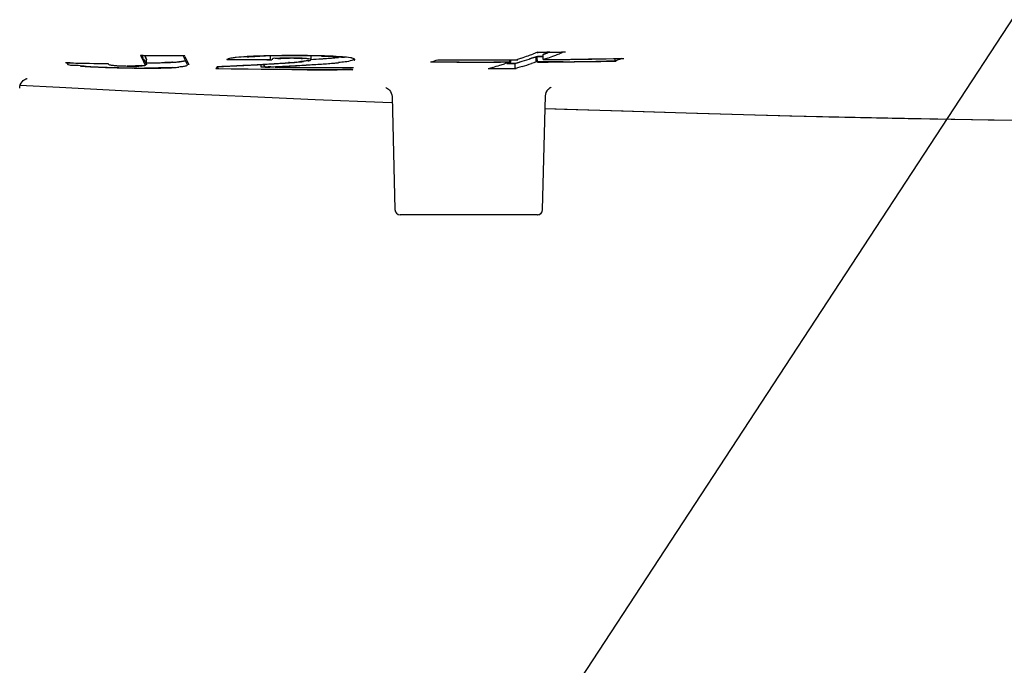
# Model space of a CAD drawing. Header units: millimetres. Extents: x 7426 to 8300, y 124 to 421.
# Tile 37 of 135: x 8002.62 to 8007.3, y 163.65 to 166.72. Entities that reach past the tile are written whole.
import ezdxf
from ezdxf import colors
from ezdxf.entities.mleader import LeaderData, LeaderLine
from ezdxf.math import Vec2, Vec3

# ---------------------------------------------------------------- set-up
doc = ezdxf.new("R2010")
doc.units = ezdxf.units.MM
doc.layers.add('DIM', color=7, linetype='Continuous')
doc.layers.add('外形图', color=7, linetype='Continuous')
doc.styles.add('微软雅黑', font='msyh.ttc')
doc.dimstyles.new('尺寸标注_1_20比例', dxfattribs={"dimtxt": 2.1, "dimasz": 1.7, "dimexe": 0.5, "dimexo": 0.4, "dimgap": 0.5, "dimtad": 1, "dimdec": 1, "dimlfac": 20, "dimdsep": 46, "dimtxsty": '微软雅黑', "dimcen": 0.09, "dimadec": 0, "dimazin": 0, "dimtp": 0.01, "dimtm": 0.01, "dimtfac": 1, "dimtdec": 1, "dimtofl": 0, "dimtmove": 0, "dimatfit": 3, "dimfxl": 1, "dimtolj": 1, "dimarcsym": 0})

# ---------------------------------------------------------------- blocks, each defined once
blk = doc.blocks.new('*D1520')
at = {"layer": 'Defpoints', "color": 0}
for p in [(8008.7558, 168.892), (8011.0034, 168.8891), (8011.0034, 160.85)]:
    blk.add_point(p, dxfattribs=at)
at = {"layer": 'DIM', "color": 0, "linetype": 'ByBlock', "lineweight": -2, "ltscale": 20}
for p, q in [((8008.7558, 168.492), (8008.7558, 160.35)), ((8011.0034, 168.4891), (8011.0034, 160.35)), ((8007.0558, 160.85), (8005.3558, 160.85)), ((8012.7034, 160.85), (8018.4375, 160.85))]:
    blk.add_line(p, q, dxfattribs=at)
at = {"layer": 'DIM', "color": 0}
for points in [[(8007.0558, 160.5667), (8007.0558, 161.1333), (8008.7558, 160.85)], [(8012.7034, 161.1333), (8012.7034, 160.5667), (8011.0034, 160.85)]]:
    blk.add_solid(points, dxfattribs=at)
at = {"layer": 'DIM', "color": 0, "insert": (8016.4204, 162.4183), "char_height": 2.1, "attachment_point": 5, "style": '微软雅黑'}
blk.add_mtext('\\A1;45', dxfattribs=at)

msp = doc.modelspace()

# ---------------------------------------------------------------- linework, layer by layer
at = {"layer": '外形图', "linetype": 'Continuous'}
for p, q in [((8003.2004, 166.5466), (8003.266, 166.5461)), ((8003.2029, 166.5412), (8003.2004, 166.5466)), ((8003.2078, 166.5307), (8003.2029, 166.5412)), ((8003.222, 166.5274), (8003.2197, 166.5318)), ((8003.22, 166.5318), (8003.2224, 166.5273)), ((8003.2222, 166.5267), (8003.222, 166.5274)), ((8003.2222, 166.5016), (8003.2222, 166.5267)), ((8003.266, 166.5461), (8003.3312, 166.5457)), ((8003.2866, 166.5464), (8003.3098, 166.5464)), ((8003.3312, 166.5457), (8003.3958, 166.5454)), ((8003.3958, 166.5459), (8003.4025, 166.5458)), ((8003.4048, 166.5408), (8003.4025, 166.5458)), ((8003.6329, 166.526), (8003.6102, 166.5262)), ((8003.678, 166.5257), (8003.6329, 166.526)), ((8003.7892, 166.5251), (8003.7671, 166.5252)), ((8003.8112, 166.525), (8003.7892, 166.5251)), ((8003.8112, 166.525), (8003.8112, 166.5441)), ((8004.0039, 166.5254), (8004.0041, 166.5259)), ((8004.0041, 166.5259), (8004.0041, 166.5445)), ((8004.2045, 166.527), (8004.2044, 166.5259)), ((8004.2113, 166.526), (8004.2115, 166.5275)), ((8004.6071, 166.5258), (8004.6491, 166.5257)), ((8004.6117, 166.5253), (8004.6548, 166.5251)), ((8004.6491, 166.5257), (8004.691, 166.5256)), ((8004.8645, 166.525), (8004.9053, 166.5251)), ((8004.899, 166.5257), (8004.9494, 166.5259)), ((8004.9053, 166.5251), (8004.9536, 166.5253)), ((8004.9492, 166.5253), (8004.9456, 166.5141)), ((8004.9494, 166.5259), (8004.9814, 166.526)), ((8004.9536, 166.5147), (8004.9536, 166.5255)), ((8004.9536, 166.5253), (8004.986, 166.5255)), ((8004.9853, 166.5273), (8004.9814, 166.526)), ((8005.0033, 166.5336), (8004.9853, 166.5273)), ((8005.007, 166.5186), (8005.0404, 166.5293)), ((8005.0515, 166.533), (8005.0402, 166.5293)), ((8005.0404, 166.5293), (8005.0517, 166.5329)), ((8005.0629, 166.5367), (8005.0515, 166.533)), ((8005.0517, 166.5329), (8005.0631, 166.5367)), ((8005.069, 166.5571), (8005.058, 166.5531)), ((8005.0743, 166.5405), (8005.0629, 166.5367)), ((8005.0631, 166.5367), (8005.0745, 166.5405)), ((8005.08, 166.5612), (8005.069, 166.5571)), ((8005.0801, 166.5406), (8005.0743, 166.5405)), ((8005.0743, 166.5154), (8005.0743, 166.5405)), ((8005.0746, 166.5405), (8005.0793, 166.5148)), ((8005.0746, 166.5405), (8005.0801, 166.5405)), ((8005.0801, 166.5405), (8005.1067, 166.5407)), ((8005.0864, 166.5406), (8005.0801, 166.5406)), ((8005.0807, 166.5592), (8005.0863, 166.5613)), ((8005.0863, 166.5613), (8005.0998, 166.5615)), ((8005.1066, 166.5407), (8005.0864, 166.5406)), ((8005.0998, 166.5615), (8005.1132, 166.5616)), ((8005.1176, 166.5553), (8005.1067, 166.5515)), ((8005.1067, 166.5264), (8005.1067, 166.5515)), ((8005.1285, 166.534), (8005.1067, 166.5264)), ((8005.1067, 166.5264), (8005.1497, 166.5268)), ((8005.1068, 166.5515), (8005.1289, 166.5592)), ((8005.1132, 166.5616), (8005.1267, 166.5618)), ((8005.1151, 166.527), (8005.1563, 166.5274)), ((8005.1285, 166.5592), (8005.1176, 166.5553)), ((8005.1267, 166.5618), (8005.1466, 166.562)), ((8005.1392, 166.5621), (8005.1466, 166.5621)), ((8005.1466, 166.562), (8005.1669, 166.5623)), ((8005.1497, 166.5268), (8005.1924, 166.5273)), ((8005.1563, 166.5274), (8005.239, 166.5284)), ((8005.1956, 166.5586), (8005.1843, 166.5543)), ((8005.1937, 166.5628), (8005.207, 166.563)), ((8005.3596, 166.5296), (8005.4005, 166.5303)), ((8005.4005, 166.5303), (8005.4409, 166.5311)), ((8005.4055, 166.531), (8005.4513, 166.5318)), ((8005.4409, 166.5311), (8005.4489, 166.5312)), ((8005.4486, 166.52), (8005.4486, 166.5319)), ((8005.4489, 166.5312), (8005.481, 166.5319)), ((8005.4513, 166.5318), (8005.4894, 166.5326)), ((8005.4854, 166.5311), (8005.4894, 166.5326)), ((8002.8436, 166.511), (8002.8592, 166.5107)), ((8002.8592, 166.5107), (8002.8864, 166.5102)), ((8002.8864, 166.5102), (8002.9077, 166.5098)), ((8002.9077, 166.5098), (8002.919, 166.5096)), ((8002.919, 166.5096), (8002.929, 166.5094)), ((8002.9281, 166.5096), (8002.9509, 166.5097)), ((8002.929, 166.5094), (8002.9714, 166.5087)), ((8002.9714, 166.5087), (8003.0346, 166.5076)), ((8003.2132, 166.507), (8003.2134, 166.5065)), ((8003.2134, 166.5065), (8003.2147, 166.5041)), ((8003.2147, 166.5041), (8003.2157, 166.5024)), ((8003.2222, 166.5016), (8003.222, 166.5023)), ((8003.4092, 166.5164), (8003.4136, 166.5076)), ((8003.4136, 166.5076), (8003.4157, 166.5033)), ((8003.4157, 166.5033), (8003.4162, 166.5019)), ((8003.4229, 166.5025), (8003.4227, 166.5033)), ((8003.5581, 166.4822), (8003.5514, 166.4823)), ((8003.5579, 166.4926), (8003.5587, 166.4939)), ((8003.6317, 166.4816), (8003.5581, 166.4826)), ((8003.5649, 166.4821), (8003.5581, 166.4822)), ((8003.6239, 166.4813), (8003.5649, 166.4821)), ((8003.565, 166.4936), (8003.5805, 166.4943)), ((8003.7664, 166.4796), (8003.6239, 166.4813)), ((8003.7045, 166.4807), (8003.6317, 166.4816)), ((8003.6841, 166.4991), (8003.6983, 166.4998)), ((8003.7665, 166.4801), (8003.7045, 166.4807)), ((8003.7767, 166.48), (8003.7665, 166.4801)), ((8003.7666, 166.5034), (8003.7755, 166.5039)), ((8003.7666, 166.4901), (8003.7666, 166.5034)), ((8003.7859, 166.491), (8003.7666, 166.4901)), ((8003.7755, 166.5039), (8003.795, 166.505)), ((8003.7755, 166.5039), (8003.7859, 166.4904)), ((8003.8481, 166.4793), (8003.7767, 166.48)), ((8003.795, 166.505), (8003.8085, 166.5058)), ((8003.8085, 166.5058), (8003.822, 166.5066)), ((8003.9127, 166.4783), (8003.8408, 166.4789)), ((8003.9188, 166.4787), (8003.8481, 166.4793)), ((8003.8486, 166.5082), (8003.8619, 166.5091)), ((8003.8658, 166.4893), (8003.9147, 166.489)), ((8003.9013, 166.5124), (8003.8968, 166.5121)), ((8003.9846, 166.4778), (8003.9127, 166.4783)), ((8003.9147, 166.489), (8003.9632, 166.4887)), ((8003.9887, 166.4783), (8003.9188, 166.4787)), ((8003.9632, 166.4887), (8004.0113, 166.4885)), ((8004.0575, 166.4779), (8003.9887, 166.4783)), ((8004.0113, 166.4885), (8004.0588, 166.4883)), ((8004.1254, 166.4777), (8004.0575, 166.4779)), ((8004.0588, 166.4883), (8004.1525, 166.4881)), ((8004.1925, 166.4775), (8004.1254, 166.4777)), ((8004.1991, 166.477), (8004.1278, 166.4772)), ((8004.1525, 166.4881), (8004.1925, 166.4881)), ((8004.1925, 166.4881), (8004.1987, 166.4881)), ((8004.1932, 166.4787), (8004.1925, 166.4776)), ((8004.1945, 166.481), (8004.1932, 166.4787)), ((8004.1962, 166.4886), (8004.2059, 166.4886)), ((8004.1999, 166.4783), (8004.1991, 166.477)), ((8004.2014, 166.4808), (8004.1999, 166.4783)), ((8004.5753, 166.5159), (8004.5713, 166.5147)), ((8004.6116, 166.5144), (8004.5713, 166.5146)), ((8004.607, 166.515), (8004.5793, 166.5152)), ((8004.6225, 166.5149), (8004.607, 166.515)), ((8004.6553, 166.5142), (8004.6116, 166.5144)), ((8004.6653, 166.5148), (8004.6225, 166.5149)), ((8004.6971, 166.514), (8004.6553, 166.5142)), ((8004.7076, 166.5146), (8004.6653, 166.5148)), ((8004.8675, 166.4897), (8004.8453, 166.483)), ((8004.8751, 166.4829), (8004.8453, 166.483)), ((8004.8669, 166.4835), (8004.8533, 166.4836)), ((8004.8939, 166.4835), (8004.8669, 166.4835)), ((8004.9136, 166.5146), (8004.8731, 166.5145)), ((8004.9074, 166.4834), (8004.8939, 166.4835)), ((8004.9456, 166.5141), (8004.9044, 166.514)), ((8004.9197, 166.4829), (8004.9049, 166.4829)), ((8004.9208, 166.4834), (8004.9074, 166.4834)), ((8004.9458, 166.5147), (8004.9136, 166.5146)), ((8004.9346, 166.4829), (8004.9197, 166.4829)), ((8004.9342, 166.4834), (8004.9208, 166.4834)), ((8004.9344, 166.5105), (8004.9233, 166.5069)), ((8004.934, 166.5086), (8004.9608, 166.5086)), ((8004.974, 166.4835), (8004.9342, 166.4834)), ((8004.9475, 166.5085), (8004.9345, 166.5085)), ((8004.979, 166.4829), (8004.9346, 166.4829)), ((8004.9536, 166.5147), (8004.9458, 166.5147)), ((8004.9608, 166.5086), (8004.9475, 166.5085)), ((8004.974, 166.5086), (8004.9608, 166.5086)), ((8004.9608, 166.5086), (8004.9743, 166.5086)), ((8004.9849, 166.5119), (8004.974, 166.5086)), ((8004.974, 166.4835), (8004.974, 166.5086)), ((8004.9849, 166.4868), (8004.974, 166.4835)), ((8004.9743, 166.5086), (8004.9851, 166.5119)), ((8004.9958, 166.5152), (8004.9849, 166.5119)), ((8004.9958, 166.4901), (8004.9849, 166.4868)), ((8004.9851, 166.5119), (8005.007, 166.5186)), ((8005.0068, 166.4935), (8004.9958, 166.4901)), ((8005.0629, 166.5116), (8005.0515, 166.5078)), ((8005.0743, 166.5154), (8005.0629, 166.5116)), ((8005.0803, 166.5154), (8005.0743, 166.5154)), ((8005.0866, 166.5155), (8005.0803, 166.5154)), ((8005.1068, 166.5156), (8005.0866, 166.5155)), ((8005.1172, 166.5157), (8005.1068, 166.5156)), ((8005.1598, 166.5161), (8005.1172, 166.5157)), ((8005.2021, 166.5165), (8005.1598, 166.5161)), ((8005.4486, 166.52), (8005.4085, 166.5193)), ((8005.412, 166.5188), (8005.4536, 166.5195)), ((8005.4522, 166.5214), (8005.4486, 166.5201)), ((8002.6539, 166.4366), (8002.6547, 166.4367)), ((8005.1448, 166.3952), (8005.1442, 166.3951)), ((8005.145, 166.3953), (8005.1448, 166.3952)), ((8003.1034, 166.38), (8003.4209, 166.3646)), ((8004.3875, 166.3594), (8004.3886, 166.3507)), ((8004.3886, 166.3506), (8004.4026, 165.8135)), ((8005.1042, 165.8135), (8005.1183, 166.3541)), ((8004.3451, 166.324), (8004.3875, 166.3223)), ((8005.0789, 165.7891), (8004.4276, 165.7891)), ((8005.0792, 165.7891), (8004.4279, 165.7891))]:
    msp.add_line(p, q, dxfattribs=at)
for points in [[(8005.1161, 166.2949), (8005.4292, 166.2843), (8005.8374, 166.2717), (8006.2784, 166.2598), (8006.7442, 166.2493), (8007.2215, 166.241), (8007.7054, 166.2356), (8008.1925, 166.234), (8008.6705, 166.2371), (8009.1192, 166.2453), (8009.5463, 166.2589), (8009.9764, 166.2797), (8010.422, 166.3108), (8010.8574, 166.3523), (8011.2574, 166.4016), (8011.6191, 166.4567), (8011.9671, 166.5201), (8012.3231, 166.5961), (8012.6948, 166.6884), (8012.7125, 166.6934)], [(8005.116, 166.2949), (8005.2088, 166.2916), (8005.4864, 166.2824), (8005.7869, 166.2732), (8006.1139, 166.264), (8006.4638, 166.2553), (8006.841, 166.2474), (8007.2508, 166.2405), (8007.6852, 166.2358), (8008.1264, 166.234), (8008.5652, 166.236), (8009.0004, 166.2425), (8009.4228, 166.2543), (8009.8285, 166.2716), (8010.2122, 166.2948), (8010.5665, 166.3232), (8010.8897, 166.3558), (8011.1942, 166.393), (8011.4944, 166.4365), (8011.7952, 166.4874), (8012.0986, 166.5467), (8012.413, 166.6171)], [(8002.6193, 166.3912), (8002.62, 166.3981), (8002.6222, 166.4066), (8002.6259, 166.4147), (8002.6308, 166.4216), (8002.6356, 166.4265), (8002.64, 166.43), (8002.6442, 166.4327), (8002.6481, 166.4346), (8002.6511, 166.4357), (8002.6531, 166.4364), (8002.6539, 166.4366)], [(8002.6199, 166.4059), (8002.8081, 166.3953), (8003.1035, 166.3799)], [(8004.3608, 166.3929), (8004.3601, 166.3931), (8004.3595, 166.3933), (8004.36, 166.3931), (8004.3614, 166.3926), (8004.3637, 166.3915), (8004.3672, 166.3895), (8004.3717, 166.3861), (8004.3767, 166.3812), (8004.3813, 166.3751), (8004.385, 166.3678), (8004.3875, 166.3594)], [(8005.1183, 166.3541), (8005.1192, 166.3621), (8005.1216, 166.3704), (8005.1253, 166.3778), (8005.1297, 166.3839), (8005.1339, 166.3882), (8005.1375, 166.3912), (8005.1408, 166.3933), (8005.1433, 166.3946), (8005.1448, 166.3952), (8005.145, 166.3953)], [(8003.4209, 166.3646), (8003.7158, 166.351), (8004.0235, 166.3374), (8004.3451, 166.324)]]:
    msp.add_lwpolyline(points, dxfattribs=at)
for centre, radius, start, end in [((8003.727, 166.781), 0.5823, 203.6762, 208.0629), ((8004.0232, 166.9206), 0.9038, 205.5558, 207.5683), ((8004.019, 166.9433), 0.899, 206.1903, 207.2393), ((8003.7703, 166.823), 0.6226, 206.3593, 207.8832), ((8003.2816, 170.1828), 3.6364, 269.3463, 270.078), ((8004.2612, 166.9296), 0.9468, 203.9432, 205.8746), ((8005.5258, 167.5192), 2.3358, 204.7624, 205.7821), ((8003.5531, 160.7055), 5.8205, 89.27143, 89.50634), ((8003.7882, 165.1273), 1.4153, 93.5504, 94.2411), ((8003.8054, 164.792), 1.7518, 93.4368, 93.5659), ((8003.8837, 162.8815), 3.6633, 90.7938, 91.9277), ((8003.9109, 161.1472), 5.3979, 90.2527, 90.8277), ((8003.8921, 165.7352), 0.7983, 91.7796, 92.338), ((8003.9002, 165.475), 1.0586, 91.3236, 91.7831), ((8003.9063, 165.212), 1.3217, 90.9392, 91.3262), ((8003.9119, 164.8396), 1.6942, 89.9383, 90.9223), ((8003.9178, 159.8499), 6.6952, 90.01676, 90.26283), ((8003.8907, 166.2864), 0.2466, 86.5182, 87.6256), ((8003.9109, 162.9315), 3.6017, 89.8301, 89.9545), ((8003.9127, 165.4349), 1.0989, 89.4565, 89.9421), ((8003.9192, 158.553), 7.9921, 89.80757, 90.02364), ((8003.9128, 165.4286), 1.1051, 88.1866, 89.4671), ((8003.9275, 160.6553), 5.8898, 89.27273, 89.82028), ((8003.9578, 166.2867), 0.2457, 83.5902, 84.7761), ((8003.946, 162.1778), 4.3672, 88.9165, 89.261), ((8003.562, 173.7838), 7.2698, 273.48643, 273.87432), ((8003.6426, 172.5019), 5.9856, 273.46289, 273.92347), ((8003.9631, 163.0785), 3.4663, 88.5072, 88.9176), ((8003.7862, 170.404), 3.8827, 273.9277, 274.425), ((8003.7904, 170.4017), 3.8801, 273.8837, 274.3738), ((8003.9798, 163.6776), 2.8675, 87.9941, 88.4625), ((8003.8807, 169.185), 2.66, 274.4207, 275.0893), ((8003.9014, 168.9529), 2.427, 274.3681, 275.0826), ((8003.9811, 168.0536), 1.5242, 275.0958, 275.7463), ((8004.0473, 165.2148), 1.3288, 85.4039, 86.0794), ((8003.3908, 170.3591), 4.0216, 287.1285, 287.6039), ((8004.776, 205.6329), 39.108, 269.82249, 270.12972), ((8004.7841, 208.4453), 41.9198, 269.87283, 270.15703), ((8003.9265, 169.9728), 3.6191, 287.1846, 287.9223), ((8003.6831, 170.3153), 4.0056, 289.2436, 289.7415), ((8003.708, 170.2469), 3.9328, 289.736, 290.0756), ((8005.1339, 165.335), 1.2271, 89.7513, 90.4446), ((8004.0242, 169.6551), 3.3107, 289.4858, 290.0972), ((8004.0184, 169.671), 3.3276, 290.0972, 290.5099), ((8005.0214, 176.211), 9.6498, 270.86443, 271.0231), ((8005.1568, 167.6768), 1.1148, 270.6238, 271.3893), ((8004.8102, 199.7574), 33.2323, 270.65894, 270.94731), ((8004.7998, 200.663), 34.1374, 270.73719, 271.01671), ((8002.8018, 164.8356), 1.6763, 88.0363, 88.7995), ((8003.0043, 167.6849), 1.1928, 265.4011, 265.9883), ((8002.92, 168.3943), 1.8847, 269.9713, 270.2481), ((8003.0642, 168.5574), 2.0674, 266.0251, 267.0043), ((8003.0668, 168.5179), 2.0276, 265.9876, 266.4844), ((8003.0966, 169.0012), 2.5119, 266.4817, 266.908), ((8003.1171, 169.5305), 3.0419, 266.9666, 267.3463), ((8003.1199, 169.432), 2.9433, 266.9063, 267.2917), ((8003.1958, 171.3053), 4.8184, 267.3884, 268.2059), ((8003.1563, 170.223), 3.7351, 267.3074, 267.9666), ((8003.1905, 171.154), 4.6667, 267.9529, 268.2371), ((8003.0606, 167.6522), 1.1445, 268.6958, 269.0525), ((8003.2549, 173.0032), 6.5174, 268.15427, 268.37571), ((8003.2095, 171.7728), 5.2858, 268.237, 268.4999), ((8003.2296, 172.1113), 5.6251, 268.3752, 268.6422), ((8003.1298, 167.3863), 0.8899, 266.1853, 266.9239), ((8003.2274, 172.4554), 5.9687, 268.49975, 268.74345), ((8003.1425, 167.6252), 1.1291, 266.93, 268.2398), ((8003.1411, 167.6704), 1.1739, 267.4216, 268.6645), ((8003.211, 171.3238), 4.8374, 268.6415, 268.964), ((8003.2437, 173.1942), 6.7077, 268.74331, 268.96993), ((8003.1415, 167.5822), 1.0861, 268.2248, 269.0384), ((8003.1448, 167.7956), 1.2991, 268.6331, 269.0536), ((8003.2624, 174.194), 7.7077, 268.96436, 269.19642), ((8003.2317, 172.498), 6.0118, 268.96972, 269.27729), ((8003.155, 166.8977), 0.4013, 266.4617, 267.2984), ((8003.1608, 167.0295), 0.5332, 267.3435, 269.1012), ((8003.1634, 167.1738), 0.6775, 269.0757, 270.5911), ((8003.2449, 172.9439), 6.4575, 269.19632, 269.45926), ((8003.235, 172.7549), 6.2687, 269.2767, 269.55942), ((8003.2354, 171.9336), 5.4471, 269.4591, 269.7547), ((8003.2358, 172.8522), 6.366, 269.55896, 269.82339), ((8003.1875, 167.1234), 0.6254, 270.3355, 270.8506), ((8003.1834, 166.7935), 0.2973, 272.2753, 273.4087), ((8003.2336, 171.923), 5.4368, 269.8162, 270.1077), ((8003.2326, 169.9588), 3.4473, 269.8276, 270.9122), ((8003.2308, 170.9377), 4.4261, 269.8886, 270.1242), ((8003.2327, 170.1907), 3.6791, 270.1198, 270.5173), ((8003.2363, 170.5129), 4.0267, 270.1066, 270.4748), ((8003.2493, 168.7909), 2.2792, 270.959, 271.496), ((8003.3042, 167.3408), 0.828, 272.906, 274.0227), ((8003.3042, 167.3151), 0.8274, 272.9057, 274.0233), ((8003.3224, 167.0839), 0.5704, 274.0094, 275.4134), ((8003.3224, 167.0585), 0.5701, 274.01, 275.4148), ((8002.7375, 185.5862), 19.11, 272.46298, 272.58739), ((8002.773, 184.8004), 18.3234, 272.58738, 272.71434), ((8002.8308, 183.6769), 17.199, 272.69875, 272.84373), ((8002.8088, 184.0457), 17.5679, 272.71433, 272.84381), ((8002.9319, 181.5974), 15.1165, 272.83822, 273.12878), ((8002.9556, 181.2052), 14.7241, 272.89137, 273.15718), ((8003.0671, 179.1062), 12.6216, 273.1332, 273.30032), ((8003.1166, 181.5606), 15.085, 272.54296, 272.70658), ((8003.1947, 176.9011), 10.4128, 273.29771, 273.4942), ((8003.0854, 182.2529), 15.7774, 272.64241, 272.8042), ((8003.2427, 176.2028), 9.7135, 273.41915, 273.57672), ((8003.0705, 182.5732), 16.0987, 272.70017, 273.13387), ((8003.3325, 174.6459), 8.1534, 273.49379, 273.73614), ((8003.9809, 178.7098), 12.2207, 269.30644, 269.96538), ((8003.2056, 179.8264), 13.3479, 272.79836, 273.15856), ((8003.4533, 172.8879), 6.3919, 273.66479, 274.01873), ((8003.4409, 172.9857), 6.4897, 273.73566, 274.02809), ((8003.7191, 169.0411), 2.5353, 274.1209, 274.3419), ((8003.7269, 168.9938), 2.4882, 274.0181, 274.4599), ((8003.7552, 168.5681), 2.0609, 274.3377, 274.7105), ((8003.7792, 168.3245), 1.8169, 274.4577, 275.0097), ((8003.7929, 168.1104), 1.6016, 274.7092, 275.1557), ((8003.8291, 167.7105), 1.2002, 275.1516, 275.7012), ((8003.3339, 177.4843), 11.0024, 273.16368, 273.36835), ((8003.4104, 176.1835), 9.6993, 273.36834, 273.58971), ((8004.2705, 213.8852), 47.4082, 269.65445, 269.82752), ((8003.6078, 173.0608), 6.5704, 273.57716, 273.88722), ((8003.7898, 170.3848), 3.8883, 273.8842, 274.3733), ((8003.9011, 168.932), 2.4311, 274.3677, 275.0809), ((8004.2448, 187.6982), 21.2096, 269.64453, 269.86884), ((8003.9813, 168.0264), 1.5221, 275.0935, 275.7557), ((8004.7996, 229.4593), 62.9454, 269.906676, 270.095422), ((8004.8134, 205.8993), 39.3848, 269.84607, 270.08683), ((8003.6191, 170.6138), 4.3089, 286.8414, 287.3062), ((8003.4721, 171.0876), 4.805, 287.2993, 287.5782), ((8003.9416, 169.9031), 3.572, 287.3491, 288.1023), ((8004.8891, 193.9481), 27.434, 270.39728, 270.57094), ((8004.801, 203.6332), 37.1195, 270.55796, 270.94313), ((8004.8481, 199.8876), 33.373, 270.60784, 270.96219), ((8004.4276, 165.8141), 0.025, 181.5, 270), ((8005.0789, 165.8141), 0.025, 270, 328.9918), ((8005.0792, 165.8141), 0.025, 270, 358.5)]:
    msp.add_arc(centre, radius, start, end, dxfattribs=at)
for points in [[(8003.1937, 166.5471), (8003.2091, 166.547), (8003.2246, 166.5468), (8003.2401, 166.5466)], [(8003.3098, 166.5464), (8003.3384, 166.5465), (8003.3671, 166.5461), (8003.3958, 166.5459)], [(8003.6748, 166.525), (8003.6589, 166.5251), (8003.643, 166.5253), (8003.6271, 166.5255)], [(8003.6964, 166.5403), (8003.6802, 166.5393), (8003.6641, 166.5381), (8003.6479, 166.5363)], [(8003.7699, 166.5249), (8003.7382, 166.5252), (8003.7065, 166.5249), (8003.6748, 166.525)], [(8003.7671, 166.5252), (8003.7374, 166.5254), (8003.7077, 166.5255), (8003.678, 166.5257)], [(8003.7795, 166.5439), (8003.7531, 166.5432), (8003.7267, 166.5422), (8003.7004, 166.5406)], [(8003.8174, 166.5245), (8003.8016, 166.5245), (8003.7858, 166.5247), (8003.7699, 166.5249)], [(8003.9164, 166.5456), (8003.8707, 166.5456), (8003.8251, 166.5452), (8003.7795, 166.5439)], [(8003.8462, 166.5314), (8003.8644, 166.5331), (8003.8827, 166.5336), (8003.901, 166.5328)], [(8004.0568, 166.5441), (8004.01, 166.5454), (8003.9632, 166.5456), (8003.9164, 166.5456)], [(8004.0534, 166.5436), (8004.08, 166.5429), (8004.1067, 166.5419), (8004.1333, 166.5401)], [(8004.1382, 166.5405), (8004.1189, 166.5418), (8004.0995, 166.5427), (8004.0802, 166.5434)], [(8004.191, 166.5352), (8004.1787, 166.5372), (8004.1662, 166.5383), (8004.1538, 166.5393)], [(8005.0799, 166.5612), (8005.0948, 166.5614), (8005.1096, 166.5619), (8005.1244, 166.5621)], [(8002.8593, 166.511), (8002.8792, 166.5103), (8002.8991, 166.5096), (8002.919, 166.5096)], [(8003.3462, 166.4888), (8003.3015, 166.4865), (8003.2568, 166.4864), (8003.212, 166.4866)], [(8003.266, 166.5117), (8003.2928, 166.512), (8003.3196, 166.5125), (8003.3464, 166.5139)], [(8003.2697, 166.4863), (8003.2969, 166.4866), (8003.3241, 166.487), (8003.3513, 166.4884)], [(8003.8408, 166.4789), (8003.816, 166.4791), (8003.7912, 166.4794), (8003.7664, 166.4796)], [(8003.9735, 166.489), (8004.02, 166.4891), (8004.0666, 166.4892), (8004.1132, 166.4889)]]:
    msp.add_open_spline(points, degree=3, dxfattribs=at)
for points, knots in [([(8003.2223, 166.5264), (8003.2223, 166.5263), (8003.2222, 166.5261), (8003.2222, 166.526), (8003.2221, 166.5259)], [0, 0, 0, 0, 0.476633, 1, 1, 1, 1]), ([(8003.2222, 166.5274), (8003.2223, 166.5272), (8003.2224, 166.5269), (8003.2224, 166.5265), (8003.2223, 166.5264)], [0, 0, 0, 0, 0.515566, 1, 1, 1, 1]), ([(8003.6059, 166.5277), (8003.6054, 166.5274), (8003.6044, 166.5268), (8003.6036, 166.5261), (8003.6033, 166.5258)], [0, 0, 0, 0, 0.546547, 1, 1, 1, 1]), ([(8003.6164, 166.5314), (8003.6143, 166.5309), (8003.6107, 166.5299), (8003.6072, 166.5285), (8003.6059, 166.5277)], [0, 0, 0, 0, 0.585937, 1, 1, 1, 1]), ([(8003.6479, 166.5363), (8003.6418, 166.5357), (8003.6313, 166.5343), (8003.6208, 166.5325), (8003.6164, 166.5314)], [0, 0, 0, 0, 0.577395, 1, 1, 1, 1]), ([(8003.7005, 166.5399), (8003.7101, 166.5405), (8003.73, 166.5416), (8003.75, 166.5424), (8003.7605, 166.5428)], [0, 0, 0, 0, 0.47796, 1, 1, 1, 1]), ([(8003.8407, 166.5317), (8003.8337, 166.531), (8003.8235, 166.5381), (8003.8181, 166.5255), (8003.8192, 166.5252)], [0, 0, 0, 0, 0.863512, 1, 1, 1, 1]), ([(8003.8462, 166.5321), (8003.8453, 166.5321), (8003.8434, 166.5319), (8003.8416, 166.5318), (8003.8407, 166.5317)], [0, 0, 0, 0, 0.521068, 1, 1, 1, 1]), ([(8003.8595, 166.5329), (8003.8572, 166.5328), (8003.8527, 166.5326), (8003.8483, 166.5323), (8003.8462, 166.5321)], [0, 0, 0, 0, 0.526576, 1, 1, 1, 1]), ([(8003.9215, 166.5332), (8003.9255, 166.5332), (8003.9333, 166.5332), (8003.9411, 166.533), (8003.9449, 166.5329)], [0, 0, 0, 0, 0.512654, 1, 1, 1, 1]), ([(8003.9449, 166.5329), (8003.9488, 166.5328), (8003.955, 166.5325), (8003.9613, 166.5321), (8003.9635, 166.5314)], [0, 0, 0, 0, 0.629642, 1, 1, 1, 1]), ([(8003.9802, 166.5314), (8003.9753, 166.5319), (8003.9645, 166.5326), (8003.9537, 166.533), (8003.9478, 166.5332)], [0, 0, 0, 0, 0.450454, 1, 1, 1, 1]), ([(8004.004, 166.5259), (8004.0038, 166.5277), (8003.9951, 166.5293), (8003.99, 166.5304), (8003.9852, 166.5309)], [0, 0, 0, 0, 0.274972, 1, 1, 1, 1]), ([(8003.9933, 166.5232), (8003.9927, 166.5229), (8003.9913, 166.5225), (8003.9899, 166.5222), (8003.9891, 166.522)], [0, 0, 0, 0, 0.464682, 1, 1, 1, 1]), ([(8003.9895, 166.5207), (8003.9919, 166.5211), (8003.996, 166.522), (8004.0001, 166.5231), (8004.0017, 166.5238)], [0, 0, 0, 0, 0.58657, 1, 1, 1, 1]), ([(8004.1333, 166.5401), (8004.1384, 166.5397), (8004.148, 166.539), (8004.1575, 166.5381), (8004.1621, 166.5377)], [0, 0, 0, 0, 0.525378, 1, 1, 1, 1]), ([(8004.2044, 166.5259), (8004.2032, 166.5237), (8004.1773, 166.516), (8004.1554, 166.5142), (8004.134, 166.5121)], [0, 0, 0, 0, 0.103479, 1, 1, 1, 1]), ([(8004.1993, 166.5335), (8004.198, 166.5338), (8004.1952, 166.5344), (8004.1924, 166.5349), (8004.191, 166.5352)], [0, 0, 0, 0, 0.468748, 1, 1, 1, 1]), ([(8004.2115, 166.5275), (8004.2111, 166.529), (8004.2065, 166.5317), (8004.2023, 166.5328), (8004.1993, 166.5335)], [0, 0, 0, 0, 0.325588, 1, 1, 1, 1]), ([(8004.2044, 166.528), (8004.2044, 166.5278), (8004.2046, 166.5275), (8004.2046, 166.5271), (8004.2046, 166.527)], [0, 0, 0, 0, 0.516997, 1, 1, 1, 1]), ([(8004.2095, 166.5243), (8004.2099, 166.5245), (8004.2106, 166.525), (8004.2111, 166.5256), (8004.2113, 166.526)], [0, 0, 0, 0, 0.565441, 1, 1, 1, 1]), ([(8005.1466, 166.5621), (8005.1504, 166.562), (8005.1578, 166.562), (8005.1653, 166.562), (8005.169, 166.5621)], [0, 0, 0, 0, 0.500019, 1, 1, 1, 1]), ([(8005.1839, 166.5623), (8005.1888, 166.5624), (8005.1988, 166.5627), (8005.2087, 166.5629), (8005.2137, 166.563)], [0, 0, 0, 0, 0.500006, 1, 1, 1, 1]), ([(8005.481, 166.5319), (8005.4762, 166.5301), (8005.4666, 166.5265), (8005.457, 166.5231), (8005.4522, 166.5214)], [0, 0, 0, 0, 0.500731, 1, 1, 1, 1]), ([(8002.9249, 166.4952), (8002.9122, 166.4961), (8002.8878, 166.5009), (8002.8515, 166.4966), (8002.8445, 166.5093)], [0, 0, 0, 0, 0.466376, 1, 1, 1, 1]), ([(8003.0415, 166.505), (8003.0418, 166.5033), (8003.0509, 166.501), (8003.0571, 166.5), (8003.0627, 166.4995)], [0, 0, 0, 0, 0.237225, 1, 1, 1, 1]), ([(8003.0627, 166.4995), (8003.0664, 166.4991), (8003.075, 166.4984), (8003.0835, 166.4979), (8003.0883, 166.4977)], [0, 0, 0, 0, 0.440009, 1, 1, 1, 1]), ([(8003.1233, 166.4963), (8003.1316, 166.4961), (8003.1481, 166.496), (8003.1646, 166.4959), (8003.1728, 166.496)], [0, 0, 0, 0, 0.505741, 1, 1, 1, 1]), ([(8003.1961, 166.4971), (8003.1922, 166.4969), (8003.1836, 166.4965), (8003.1751, 166.4964), (8003.1704, 166.4963)], [0, 0, 0, 0, 0.450448, 1, 1, 1, 1]), ([(8003.1728, 166.496), (8003.1768, 166.496), (8003.1843, 166.4961), (8003.1917, 166.4964), (8003.1952, 166.4965)], [0, 0, 0, 0, 0.53304, 1, 1, 1, 1]), ([(8003.2165, 166.5014), (8003.2171, 166.501), (8003.2117, 166.4921), (8003.2032, 166.4982), (8003.1968, 166.4981)], [0, 0, 0, 0, 0.100855, 1, 1, 1, 1]), ([(8003.2155, 166.5024), (8003.2156, 166.5022), (8003.216, 166.5019), (8003.2163, 166.5016), (8003.2165, 166.5014)], [0, 0, 0, 0, 0.447501, 1, 1, 1, 1]), ([(8003.3462, 166.5139), (8003.3402, 166.5136), (8003.3278, 166.513), (8003.3154, 166.5126), (8003.3088, 166.5125)], [0, 0, 0, 0, 0.476152, 1, 1, 1, 1]), ([(8003.3464, 166.5139), (8003.3537, 166.5142), (8003.3741, 166.5157), (8003.3948, 166.5171), (8003.4074, 166.5209)], [0, 0, 0, 0, 0.355579, 1, 1, 1, 1]), ([(8003.3979, 166.5188), (8003.3947, 166.5182), (8003.3875, 166.5172), (8003.3803, 166.5164), (8003.3762, 166.516)], [0, 0, 0, 0, 0.441896, 1, 1, 1, 1]), ([(8003.3979, 166.4937), (8003.3947, 166.4932), (8003.3875, 166.4921), (8003.3803, 166.4913), (8003.3762, 166.4909)], [0, 0, 0, 0, 0.441897, 1, 1, 1, 1]), ([(8003.4074, 166.521), (8003.406, 166.5206), (8003.4028, 166.5198), (8003.3996, 166.5191), (8003.3979, 166.5188)], [0, 0, 0, 0, 0.448507, 1, 1, 1, 1]), ([(8003.4161, 166.5019), (8003.4161, 166.5), (8003.4088, 166.4954), (8003.4027, 166.4946), (8003.3979, 166.4937)], [0, 0, 0, 0, 0.284694, 1, 1, 1, 1]), ([(8003.5514, 166.4823), (8003.5525, 166.484), (8003.5546, 166.4874), (8003.5568, 166.4908), (8003.5579, 166.4926)], [0, 0, 0, 0, 0.495166, 1, 1, 1, 1]), ([(8003.5581, 166.4826), (8003.5591, 166.4842), (8003.5612, 166.4875), (8003.5633, 166.4907), (8003.5643, 166.4924)], [0, 0, 0, 0, 0.494836, 1, 1, 1, 1]), ([(8003.5805, 166.4943), (8003.5856, 166.4945), (8003.5957, 166.4949), (8003.6059, 166.4954), (8003.6109, 166.4956)], [0, 0, 0, 0, 0.500326, 1, 1, 1, 1]), ([(8003.6109, 166.4956), (8003.6159, 166.4958), (8003.6258, 166.4963), (8003.6357, 166.4968), (8003.6406, 166.497)], [0, 0, 0, 0, 0.500358, 1, 1, 1, 1]), ([(8003.8128, 166.4922), (8003.8083, 166.492), (8003.7993, 166.4916), (8003.7904, 166.4912), (8003.7859, 166.491)], [0, 0, 0, 0, 0.499574, 1, 1, 1, 1]), ([(8003.9379, 166.5146), (8003.943, 166.515), (8003.953, 166.516), (8003.9629, 166.517), (8003.9677, 166.5176)], [0, 0, 0, 0, 0.520794, 1, 1, 1, 1]), ([(8003.9764, 166.5197), (8003.9721, 166.519), (8003.9627, 166.5178), (8003.9533, 166.5168), (8003.9483, 166.5163)], [0, 0, 0, 0, 0.466808, 1, 1, 1, 1]), ([(8003.9891, 166.522), (8003.9872, 166.5216), (8003.983, 166.5207), (8003.9787, 166.52), (8003.9764, 166.5197)], [0, 0, 0, 0, 0.456112, 1, 1, 1, 1]), ([(8004.9049, 166.4829), (8004.8999, 166.4829), (8004.89, 166.4829), (8004.8801, 166.4829), (8004.8751, 166.4829)], [0, 0, 0, 0, 0.500017, 1, 1, 1, 1])]:
    msp.add_open_spline(points, degree=3, knots=knots, dxfattribs=at)

# ---------------------------------------------------------------- dimensions: what is measured, and where the dimension line sits
at = {"layer": 'DIM', "linetype": 'ByBlock', "ltscale": 20}
dim = msp.add_linear_dim(base=(8011.0034, 160.85), p1=(8008.7558, 168.892), p2=(8011.0034, 168.8891), dimstyle='尺寸标注_1_20比例', dxfattribs=at)
dim.commit()
dim.dimension.update_dxf_attribs({"geometry": '*D1520', "text_midpoint": (8016.4204, 160.85), "dimtype": 160})

# ---------------------------------------------------------------- leaders
at = {"layer": '外形图'}
ml = msp.add_multileader_mtext('Standard', dxfattribs=at)
ml.set_content('2×M12{\\A1;\\C256;深度20}', style='微软雅黑')
ml.set_leader_properties()
ml.build(insert=Vec2(0, 0))
ml.multileader.update_dxf_attribs({"text_left_attachment_type": 5, "text_right_attachment_type": 5, "dogleg_length": 0.15, "arrow_head_size": 1.7})
ctx = ml.context
ctx.base_point, ctx.char_height, ctx.arrow_head_size, ctx.landing_gap_size, ctx.plane_origin = Vec3(7982.9847, 158.4433), 2.1, 1.7, 0.3, Vec3(8008.7558, 168.892)
ctx.left_attachment, ctx.right_attachment, ctx.text_align_type = 5, 5, 2
notes = []
notes.append((ctx, [(0, (1, 1, 0), (8001.9202, 158.4433), (-1, 0), 0.15, [(0, [(8008.7558, 168.892)], 0, [])])]))
ctx.mtext.insert, ctx.mtext.alignment, ctx.mtext.flow_direction = Vec3(8001.4702, 161.1602), 3, 5
for ctx, leaders in notes:
    for number, flags, end, landing, length, lines in leaders:
        leader = LeaderData()
        leader.index, (leader.has_last_leader_line, leader.has_dogleg_vector, leader.attachment_direction) = number, flags
        leader.last_leader_point, leader.dogleg_vector, leader.dogleg_length = Vec3(end), Vec3(landing), length
        for number, points, colour, breaks in lines:
            line = LeaderLine()
            line.index, line.vertices, line.color, line.breaks = number, Vec3.list(points), colors.encode_raw_color(colour), breaks
            leader.lines.append(line)
        ctx.leaders.append(leader)

doc.saveas('drawing.dxf')
